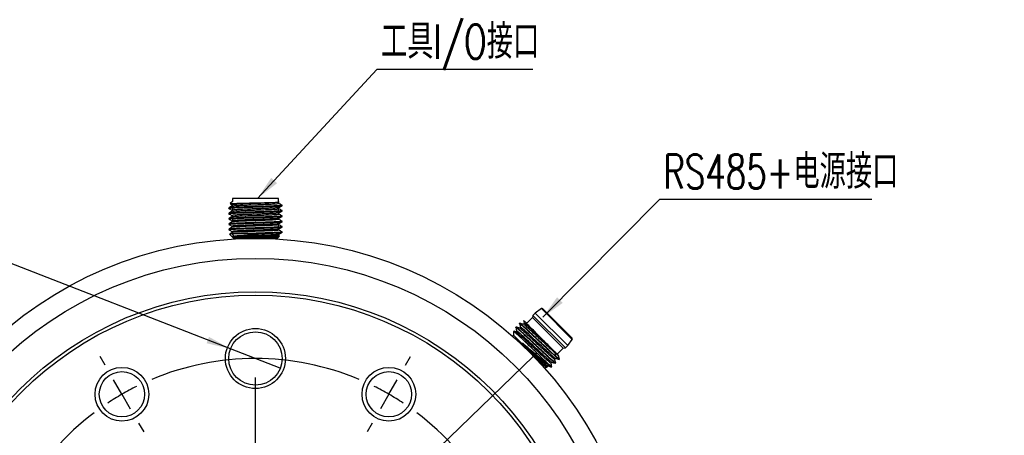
# Model space of a CAD drawing. Header units: millimetres. Extents: x 50 to 324, y 112 to 223.
# Tile 3 of 4: x 104 to 206, y 180 to 223. Entities that reach past the tile are written whole.
import ezdxf

# ---------------------------------------------------------------- set-up
doc = ezdxf.new("R2010")
doc.units = ezdxf.units.MM
doc.layers.add('10', color=7, linetype='Continuous')
doc.styles.add('SLDTEXTSTYLE0', font='TXT', dxfattribs={"width": 0.7})
doc.styles.add('SLDTEXTSTYLE2', font='TXT', dxfattribs={"width": 0.7, "bigfont": 'bigfont'})
doc.dimstyles.new('SLDDIMSTYLE1', dxfattribs={"dimtxt": 3.5, "dimasz": 2.5, "dimexe": 0, "dimexo": 0.0625, "dimgap": 0.875, "dimtad": 0, "dimtih": 1, "dimtoh": 1, "dimlfac": 1.46, "dimrnd": 1e-09, "dimzin": 12, "dimdsep": 46, "dimtxsty": 'SLDTEXTSTYLE0', "dimblk1": 'NONE', "dimsah": 1, "dimcen": 0, "dimadec": 0, "dimazin": 3, "dimtfac": 1, "dimtmove": 0, "dimatfit": 3, "dimldrblk": 'NONE', "dimfxl": 0, "dimfrac": 2, "dimtolj": 1, "dimtzin": 12, "dimarcsym": 0})
doc.dimstyles.new('SLDDIMSTYLE2', dxfattribs={"dimtxt": 3.5, "dimasz": 2.5, "dimexe": 0, "dimexo": 0.0625, "dimgap": 0.875, "dimtad": 0, "dimtih": 1, "dimtoh": 1, "dimlfac": 1.46, "dimrnd": 1e-09, "dimzin": 12, "dimdsep": 46, "dimtxsty": 'SLDTEXTSTYLE0', "dimblk1": 'NONE', "dimsah": 1, "dimcen": 0, "dimadec": 0, "dimazin": 3, "dimtol": 1, "dimtp": 0.02, "dimtfac": 1, "dimtmove": 0, "dimatfit": 3, "dimldrblk": 'NONE', "dimfxl": 0, "dimfrac": 2, "dimtolj": 1, "dimarcsym": 0})
doc.dimstyles.new('SLDDIMSTYLE3', dxfattribs={"dimtxt": 0.18, "dimasz": 2.5, "dimexe": 0, "dimexo": 0.0625, "dimgap": 0, "dimtad": 0, "dimtih": 1, "dimtoh": 1, "dimdec": 0, "dimrnd": 1e-09, "dimzin": 0, "dimdsep": 46, "dimtxsty": 'Standard', "dimsah": 1, "dimcen": 0.09, "dimadec": 0, "dimazin": 0, "dimtfac": 2.5, "dimtdec": 0, "dimtofl": 0, "dimtmove": 0, "dimatfit": 3, "dimfxl": 0, "dimfrac": 2, "dimtolj": 1, "dimtzin": 0, "dimarcsym": 0})

# ---------------------------------------------------------------- blocks, each defined once
blk = doc.blocks.new('_D_2')
at = {"layer": '10'}
for p, q in [((157.18, 188.19), (100.12, 132.9)), ((100.12, 132.9), (79.12, 112.55)), ((79.12, 112.55), (68.82, 112.55))]:
    blk.add_line(p, q, dxfattribs=at)
blk.add_solid([(100.12, 132.9), (98.08, 131.41), (98.57, 130.91)], dxfattribs=at)
at = {"layer": '10', "char_height": 3.5, "attachment_point": 1, "style": 'SLDTEXTSTYLE0'}
for s, insert in [('%%c', (68.82, 117.08)), ('116', (72.93, 117.06))]:
    blk.add_mtext(s, dxfattribs=dict(at, insert=insert))
blk = doc.blocks.new('_None')
blk = doc.blocks.new('SW_SYMBOL_HOLE_DEPTH')
at = {"layer": '10', "color": 0}
for p, q in [((0, 875), (800, 875)), ((400, 875), (400, 75)), ((100, 555), (400, 75)), ((700, 555), (400, 75))]:
    blk.add_line(p, q, dxfattribs=at)
blk = doc.blocks.new('_D_3')
at = {"layer": '10'}
for p, q in [((79.83, 206.9), (49.67, 206.9)), ((126.09, 188.93), (79.83, 206.9)), ((131.2, 186.95), (126.09, 188.93))]:
    blk.add_line(p, q, dxfattribs=at)
blk.add_solid([(126.09, 188.93), (123.89, 190.16), (123.64, 189.51)], dxfattribs=at)
at = {"layer": '10', "xscale": 0.004511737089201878, "yscale": 0.004511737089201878, "zscale": 0.004511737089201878}
blk.add_blockref('SW_SYMBOL_HOLE_DEPTH', (66.67, 207.42), dxfattribs=at)
at = {"layer": '10', "char_height": 3.5, "attachment_point": 1, "style": 'SLDTEXTSTYLE0'}
for s, insert in [('0.02', (59, 215.78)), ('+', (56.85, 215.78)), ('%%c', (49.67, 211.42)), ('8', (53.79, 211.41)), ('0', (59, 211.42)), ('13.50', (70.57, 211.41))]:
    blk.add_mtext(s, dxfattribs=dict(at, insert=insert))
blk = doc.blocks.new('SW_NOTE_0')
at = {"layer": '10', "color": 0}
blk.add_line((15.99, 0), (0, 0), dxfattribs=at)
at = {"layer": '10', "color": 0, "insert": (0.41, 4.59), "char_height": 3.5, "attachment_point": 1, "style": 'SLDTEXTSTYLE2'}
blk.add_mtext('工具I/O接口', dxfattribs=at)
blk = doc.blocks.new('SW_NOTE_0_1')
at = {"layer": '10', "color": 0}
blk.add_line((21.78, 0), (0, 0), dxfattribs=at)
at = {"layer": '10', "color": 0, "insert": (0.4, 4.63), "char_height": 3.5, "attachment_point": 1, "style": 'SLDTEXTSTYLE2'}
blk.add_mtext('RS485+电源接口', dxfattribs=at)
blk = doc.blocks.new('SW_CENTERMARKSYMBOL_0')
at = {"layer": '10', "color": 0}
for p, q in [((-1.71, 2.97), (-2.23, 3.87)), ((29.11, 2.97), (29.63, 3.87)), ((0, 0), (-0.86, 1.48)), ((13.7, -20.3), (13.7, 1.71)), ((27.4, 0), (28.25, 1.48)), ((0, 0), (0.86, -1.48)), ((27.4, 0), (26.54, -1.48)), ((1.71, -2.97), (2.23, -3.87)), ((25.68, -2.97), (25.16, -3.87)), ((13.7, -23.73), (13.7, -22.01)), ((-17.12, -23.73), (-18.17, -23.73)), ((-13.7, -23.73), (-15.41, -23.73)), ((-13.7, -23.73), (-11.99, -23.73)), ((10.27, -23.73), (-11.74, -23.73)), ((-10.27, -23.73), (-9.23, -23.73)), ((13.7, -23.73), (11.99, -23.73)), ((13.7, -23.73), (13.7, -25.44)), ((13.7, -23.73), (15.41, -23.73)), ((17.12, -23.73), (39.14, -23.73)), ((37.67, -23.73), (36.63, -23.73)), ((41.1, -23.73), (39.38, -23.73)), ((41.1, -23.73), (42.81, -23.73)), ((44.52, -23.73), (45.57, -23.73)), ((13.7, -27.15), (13.7, -49.17)), ((1.71, -44.49), (2.23, -43.58)), ((25.68, -44.49), (25.16, -43.58)), ((0, -47.45), (0.86, -45.97)), ((27.4, -47.45), (26.54, -45.97)), ((0, -47.45), (-0.86, -48.94)), ((27.4, -47.45), (28.25, -48.94)), ((-1.71, -50.42), (-2.23, -51.32)), ((29.11, -50.42), (29.63, -51.32))]:
    blk.add_line(p, q, dxfattribs=at)
for start, end in [(67.162, 112.838), (120, 123.581), (116.419, 120), (60, 63.581), (56.419, 60), (127.162, 172.838), (7.162, 52.838), (176.419, 180), (0, 3.581), (180, 183.581), (356.419, 0), (187.162, 232.838), (307.162, 352.838), (236.419, 240), (240, 243.581), (296.419, 300), (300, 303.581), (247.162, 292.838)]:
    blk.add_arc((13.7, -23.73), 27.4, start, end, dxfattribs=at)

msp = doc.modelspace()

# ---------------------------------------------------------------- linework, layer by layer
at = {"color": 7, "linetype": 'Continuous', "lineweight": 25}
for p, q in [((126.28463047, 204.3802554), (126.28463047, 204.07203622)), ((126.55890604, 204.3802554), (126.28463047, 204.3802554)), ((131.01065787, 204.3802554), (126.55890604, 204.3802554)), ((131.01065787, 204.07203622), (131.01065787, 204.3802554)), ((125.90791814, 203.39585225), (125.90791814, 203.36188297)), ((126.28463047, 204.07203622), (126.05576221, 203.84316796)), ((126.25073504, 203.16499428), (126.25073504, 203.04831183)), ((126.25140073, 203.71316064), (126.25140073, 203.59670262)), ((126.28463047, 203.6129445), (126.28463047, 203.14440578)), ((131.06636575, 204.01632834), (131.01065787, 204.07203622)), ((131.01065787, 202.87033111), (131.01065787, 203.33948292)), ((131.04363219, 203.8667842), (131.04363219, 203.98697802)), ((131.04477846, 203.31897855), (131.04477846, 203.43538187)), ((131.3873702, 203.63581208), (131.3873702, 203.66988841)), ((125.90791814, 202.8479393), (125.90791814, 202.81398192)), ((125.90791814, 202.3000598), (125.90791814, 202.26594037)), ((126.25150684, 202.61721449), (126.25150684, 202.50079313)), ((126.28463047, 202.51699592), (126.28463047, 201.96967426)), ((131.04351556, 202.22305374), (131.04351556, 202.33967408)), ((131.04370016, 202.77083717), (131.04370016, 202.88675183)), ((131.3873702, 203.08792679), (131.3873702, 203.12181776)), ((131.3873702, 202.54022048), (131.3873702, 202.57402055)), ((125.90791814, 201.75195777), (125.90791814, 201.7183082)), ((125.90791814, 201.20395496), (125.90791814, 201.17040238)), ((126.25177662, 201.52122798), (126.25177662, 201.40540341)), ((126.25208115, 202.06898835), (126.25208115, 201.95340711)), ((131.01065787, 201.22743056), (131.01065787, 201.69491547)), ((131.04327481, 201.12699971), (131.04327481, 201.24332949)), ((131.04486599, 201.67509798), (131.04486599, 201.7915155)), ((131.3873702, 201.99230259), (131.3873702, 202.02597044)), ((131.3873702, 201.44402313), (131.3873702, 201.47813747)), ((125.99575811, 200.69652502), (126.42161677, 200.27066636)), ((126.25039366, 200.97307727), (126.25039366, 200.85608176)), ((126.47655148, 200.50082688), (126.27416181, 200.7297884)), ((126.28463047, 200.40765266), (126.55890604, 200.40765266)), ((126.29908113, 200.44160222), (126.47655148, 200.50082688)), ((126.52863609, 200.4418974), (126.29908137, 200.44160198)), ((126.42161677, 200.27066636), (126.42161677, 200.20825018)), ((126.42161677, 200.27066636), (126.67999231, 200.27066636)), ((126.67999231, 200.27066636), (126.5286363, 200.44189716)), ((126.55890604, 200.40765266), (131.01065787, 200.40765266)), ((126.67999231, 200.27066636), (130.87367157, 200.27066636)), ((130.87367157, 200.27066636), (131.11471896, 200.51171375)), ((130.87367157, 200.20825018), (130.87367157, 200.27066636)), ((131.04342636, 200.57926175), (131.04342636, 200.69577968)), ((131.1181792, 200.54036024), (131.04342636, 200.58359741)), ((131.3873702, 200.89633175), (131.3873702, 200.93018779)), ((157.99910923, 193.06375664), (157.36780316, 192.60660397)), ((161.16676185, 189.89610402), (157.99910923, 193.06375664)), ((158.13201504, 193.05319137), (161.15619639, 190.02901002)), ((157.10142732, 192.14650024), (156.48391968, 191.52899261)), ((157.1256433, 192.36444411), (157.10142731, 192.14650024)), ((160.24950545, 188.99842211), (157.10142732, 192.14650024)), ((157.36780316, 192.60660397), (157.1256433, 192.36444411)), ((160.46744932, 189.02263809), (157.1256433, 192.36444411)), ((160.70960918, 189.26479795), (157.36780316, 192.60660397)), ((155.39456433, 191.16611683), (155.37053992, 191.14209241)), ((155.78200164, 191.55355414), (155.75799826, 191.52955075)), ((155.86097299, 191.14819834), (155.77842235, 191.0656477)), ((156.2493322, 191.53471141), (156.16713114, 191.45251035)), ((155.15204047, 190.34240931), (155.04319401, 190.23356285)), ((155.15204047, 190.72777932), (155.15204047, 190.34240931)), ((158.16137689, 187.33307289), (155.15204047, 190.34240931)), ((155.47439052, 190.75975724), (155.39251992, 190.67788664)), ((158.55314078, 189.45977151), (158.54890146, 189.46401083)), ((159.63199782, 188.38091447), (160.24950545, 188.99842211)), ((160.24950545, 188.99842211), (160.46744932, 189.02263809)), ((160.46744932, 189.02263809), (160.70960918, 189.26479795)), ((160.70960918, 189.26479795), (161.16676185, 189.89610402)), ((159.41805453, 188.51086327), (159.46004816, 188.55286412)), ((158.25743677, 187.34213758), (158.1394114, 187.45148114)), ((158.44541452, 187.04903526), (158.16137689, 187.33307289)), ((158.33656805, 186.9401888), (158.44541452, 187.04903526)), ((158.44541452, 187.04903526), (158.58613835, 187.04903526)), ((158.58451223, 187.0923867), (158.66691052, 187.174785)), ((158.64007046, 187.37825378), (158.8738481, 187.2018055)), ((158.87384843, 187.20180551), (158.69243626, 187.38319717)), ((158.97184532, 187.47965241), (159.05412275, 187.56192985)), ((159.05130258, 187.07373966), (159.07543388, 187.09787096)), ((159.35955454, 187.86722783), (159.44196796, 187.94964125)), ((159.43887882, 187.46131591), (159.46284387, 187.48528096)), ((159.82623932, 187.84867641), (159.85014276, 187.87257985))]:
    msp.add_line(p, q, dxfattribs=at)
at = {"color": 7, "linetype": 'Continuous', "lineweight": 25, "flags": 128}
msp.add_lwpolyline([(159.47904262, 188.17006349), (159.44873105, 188.34043684), (159.41841974, 188.51080992)], dxfattribs=at)
at = {"color": 7, "linetype": 'Continuous', "lineweight": 25}
for centre, radius in [((128.64764417, 160.54463896), 39.7260274), ((128.64764417, 160.54463896), 37.67123288), ((128.64764417, 160.54463896), 34.24657534), ((128.64764417, 160.54463896), 33.90410959), ((128.64764417, 187.94189923), 3.08219178), ((128.64764417, 187.94189923), 2.73972603), ((114.94901403, 184.27136235), 2.75684932), ((142.3462743, 184.27136235), 2.75684932), ((114.94901403, 184.27136235), 2.32876712), ((142.3462743, 184.27136235), 2.32876712)]:
    msp.add_circle(centre, radius, dxfattribs=at)
for centre, start, end in [((158.05936709, 192.98054341), 45, 125.9097230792), ((161.08354862, 189.95636188), 324.0902769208, 45)]:
    msp.add_arc(centre, 0.10273973, start, end, dxfattribs=at)
for points, knots in [([(125.89914853, 203.36447493), (125.95904702, 203.32983753), (126.07624638, 203.26206486), (126.19343796, 203.1942729), (126.25073504, 203.16112819)], [0, 0, 0, 0, 0.5110820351, 1, 1, 1, 1]), ([(126.25816531, 203.60061709), (126.20012449, 203.5670286), (126.08403236, 203.49984556), (125.96793175, 203.43268071), (125.90987621, 203.39909526)], [0, 0, 0, 0, 0.4999548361, 1, 1, 1, 1]), ([(125.9210855, 203.36188297), (125.91847744, 203.36460877), (125.91041517, 203.37303503), (126.00464371, 203.38716175), (126.15216007, 203.39856267), (126.22591826, 203.40426313)], [0, 0, 0, 0, 0.1929537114, 0.5964768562, 1, 1, 1, 1]), ([(126.22592262, 203.43820438), (126.15216382, 203.43250773), (126.00464621, 203.42111443), (125.91041593, 203.40699705), (125.91847763, 203.39857632), (125.92108555, 203.39585225)], [0, 0, 0, 0, 0.4035205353, 0.8070410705, 1, 1, 1, 1]), ([(126.0484151, 203.8264113), (126.05856933, 203.82053751), (126.12623526, 203.78139565), (126.19389462, 203.74224554), (126.25140073, 203.70897047)], [0, 0, 0, 0, 0.1500641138, 1, 1, 1, 1]), ([(126.06745939, 203.83147078), (126.08085323, 203.83650738), (126.10478743, 203.84550756), (126.39737865, 203.8602956), (126.87800462, 203.87733077), (127.62615329, 203.89572029), (128.47903189, 203.91461697), (129.23308725, 203.9311995), (129.91396413, 203.94756641), (130.49915049, 203.96368863), (130.92664369, 203.98246109), (131.11275471, 203.99646324), (131.06342843, 204.00397926), (131.05526116, 204.00522374)], [0, 0, 0, 0, 0.0892188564, 0.1594300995, 0.2693096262, 0.3792141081, 0.4874748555, 0.5958870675, 0.6626963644, 0.7681945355, 0.8735655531, 0.9790654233, 1, 1, 1, 1]), ([(126.22591826, 203.40426347), (126.31878154, 203.40997136), (126.5045081, 203.42138713), (126.89039431, 203.43851134), (127.3371289, 203.4556354), (127.83601612, 203.4727595), (128.36561455, 203.4898836), (128.9061778, 203.50700769), (129.43677863, 203.52413178), (129.93703535, 203.54125588), (130.38784101, 203.55837997), (130.77139185, 203.57550406), (131.07474877, 203.59262816), (131.27953125, 203.60975225), (131.38328622, 203.62414689), (131.37652219, 203.6328335), (131.37420285, 203.63581208)], [0, 0, 0, 0, 0.0739545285, 0.147909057, 0.2218635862, 0.2958181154, 0.3697726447, 0.4437271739, 0.5176817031, 0.5916362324, 0.6655907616, 0.7395452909, 0.8134998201, 0.8874543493, 0.9614088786, 1, 1, 1, 1]), ([(131.3566843, 203.66988841), (131.36615218, 203.66763358), (131.42059249, 203.65466829), (131.15605842, 203.63099255), (130.57646807, 203.59886119), (129.70783359, 203.56672983), (128.70375262, 203.53459847), (127.69617082, 203.5024671), (126.79339202, 203.47033574), (126.41507909, 203.44891483), (126.22592262, 203.43820438)], [0, 0, 0, 0, 0.0291970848, 0.1678832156, 0.3065693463, 0.445255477, 0.5839416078, 0.7226277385, 0.8613138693, 1, 1, 1, 1]), ([(131.01548631, 203.43335326), (131.0100193, 203.4282317), (130.99535595, 203.4144949), (130.74387199, 203.39218153), (130.30024664, 203.36631057), (129.70638008, 203.34053309), (129.02136162, 203.31464996), (128.30384741, 203.28887409), (127.61561065, 203.26300024), (127.01817501, 203.23720531), (126.56434468, 203.21135847), (126.29205991, 203.18701909), (126.27388203, 203.17128786), (126.26565054, 203.16416428)], [0, 0, 0, 0, 0.0570592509, 0.1530415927, 0.2489390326, 0.3449449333, 0.4408261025, 0.5368337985, 0.6327269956, 0.7287142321, 0.8246424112, 0.9205927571, 1, 1, 1, 1]), ([(131.04304013, 203.98606849), (131.02381132, 203.97750849), (130.98524008, 203.96033789), (130.66343432, 203.93455322), (130.18576658, 203.90874626), (129.56616607, 203.88288196), (128.86999268, 203.85710045), (128.15289278, 203.83121853), (127.48046868, 203.80544436), (126.90561922, 203.779566), (126.4946489, 203.75377801), (126.26717823, 203.73131751), (126.27377531, 203.71749662), (126.27626535, 203.71227997)], [0, 0, 0, 0, 0.0937824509, 0.1881190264, 0.282483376, 0.3767809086, 0.4711728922, 0.5654478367, 0.6598474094, 0.754127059, 0.8485118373, 0.9428212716, 1, 1, 1, 1]), ([(126.27194064, 203.59914977), (126.29539118, 203.60692331), (126.34672019, 203.62393818), (126.70972363, 203.65011874), (127.25940417, 203.67784622), (127.9564713, 203.70548492), (128.71987869, 203.73320331), (129.47557875, 203.76085309), (130.15250402, 203.78855918), (130.66864924, 203.81622203), (130.9955826, 203.84258779), (131.0184426, 203.85971306), (131.02898857, 203.86761344)], [0, 0, 0, 0, 0.0867822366, 0.1899506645, 0.2930078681, 0.3961671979, 0.4992367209, 0.6023841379, 0.7054686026, 0.8086020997, 0.9117026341, 1, 1, 1, 1]), ([(126.28446004, 203.05151169), (126.29360515, 203.05728673), (126.3173533, 203.07228343), (126.61853427, 203.09652697), (127.13383429, 203.12419756), (127.80604447, 203.15188222), (128.56197389, 203.17956704), (129.32735719, 203.20723717), (130.02098914, 203.23493646), (130.58805619, 203.26259227), (130.93020345, 203.29030636), (131.07997444, 203.30932488), (131.03985951, 203.31915181), (131.03744524, 203.31974324)], [0, 0, 0, 0, 0.0646135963, 0.1677894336, 0.2709982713, 0.3741907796, 0.4773832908, 0.5805921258, 0.683767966, 0.7869918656, 0.8901519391, 0.9933889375, 1, 1, 1, 1]), ([(131.03770375, 203.43128894), (131.09757004, 203.46592482), (131.21731287, 203.53520252), (131.33705482, 203.60446242), (131.39693092, 203.63909534)], [0, 0, 0, 0, 0.4999571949, 1, 1, 1, 1]), ([(131.38538449, 203.67267984), (131.32734038, 203.70626348), (131.21342113, 203.77217585), (131.09950554, 203.83810736), (131.04363219, 203.87044547)], [0, 0, 0, 0, 0.5095197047, 1, 1, 1, 1]), ([(131.38572932, 203.12539956), (131.32764697, 203.15898438), (131.21398995, 203.22470401), (131.1003465, 203.29044221), (131.04477846, 203.3225861)], [0, 0, 0, 0, 0.5110317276, 1, 1, 1, 1]), ([(125.89986282, 202.81630844), (125.95973527, 202.78168685), (126.0769596, 202.7139012), (126.19416448, 202.6460991), (126.25150684, 202.612927)], [0, 0, 0, 0, 0.5107510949, 1, 1, 1, 1]), ([(126.25834422, 202.50474994), (126.20033044, 202.47117529), (126.08429459, 202.40402119), (125.96824238, 202.33688148), (125.91021213, 202.30330922)], [0, 0, 0, 0, 0.4999642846, 1, 1, 1, 1]), ([(125.91024966, 202.26305388), (125.96835622, 202.22942925), (126.08230839, 202.16348834), (126.19624376, 202.0975341), (126.25208115, 202.06521129)], [0, 0, 0, 0, 0.50992056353, 1, 1, 1, 1]), ([(126.2587624, 203.05295592), (126.20071369, 203.0193704), (126.08460453, 202.95219257), (125.96847879, 202.88503512), (125.91041005, 202.851453)], [0, 0, 0, 0, 0.4999494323, 1, 1, 1, 1]), ([(125.92108545, 202.81398192), (125.91847738, 202.81671286), (125.91041506, 202.82515504), (126.00464304, 202.83930845), (126.15215874, 202.85073092), (126.22591659, 202.85644215)], [0, 0, 0, 0, 0.192953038, 0.59647651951, 1, 1, 1, 1]), ([(125.92108549, 202.26594037), (125.91847746, 202.2686683), (125.91041532, 202.27710108), (126.00464404, 202.29123873), (126.15216038, 202.30264845), (126.22591856, 202.30835331)], [0, 0, 0, 0, 0.192954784, 0.596477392, 1, 1, 1, 1]), ([(126.22591961, 202.34245418), (126.15216137, 202.33675184), (126.00464487, 202.32534714), (125.91041563, 202.31121568), (125.91847753, 202.30278656), (125.92108551, 202.3000598)], [0, 0, 0, 0, 0.4035214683, 0.8070429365, 1, 1, 1, 1]), ([(126.22592002, 202.89045072), (126.15216178, 202.88473264), (126.00464531, 202.87329648), (125.91041586, 202.85912601), (125.91847754, 202.85067362), (125.92108546, 202.8479393)], [0, 0, 0, 0, 0.4035207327, 0.8070414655, 1, 1, 1, 1]), ([(131.01506212, 202.88418377), (131.01610386, 202.88132116), (131.02027482, 202.86985978), (130.81147607, 202.84973908), (130.41084991, 202.8239652), (129.84135336, 202.79808209), (129.17164469, 202.77230317), (128.45539064, 202.74643504), (127.7566972, 202.72063232), (127.13460818, 202.69479513), (126.64212144, 202.66895774), (126.34319825, 202.64315653), (126.21949008, 202.62563277), (126.25364037, 202.61675568), (126.25470626, 202.61647861)], [0, 0, 0, 0, 0.0321015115, 0.128528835, 0.2250746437, 0.3214927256, 0.4180343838, 0.5144715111, 0.6109875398, 0.7074633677, 0.8039397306, 0.9004553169, 0.9968930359, 1, 1, 1, 1]), ([(126.2259166, 202.85644215), (126.31877991, 202.86214949), (126.50450654, 202.87356416), (126.89038837, 202.89068617), (127.33713687, 202.90780818), (127.83596984, 202.92493019), (128.36576905, 202.9420522), (128.90558191, 202.95917421), (129.43898293, 202.97629623), (129.76552076, 202.9877109), (129.92878968, 202.99341824)], [0, 0, 0, 0, 0.12499999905, 0.2499999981, 0.37499999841, 0.49999999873, 0.62499999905, 0.74999999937, 0.87499999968, 1, 1, 1, 1]), ([(126.22591926, 202.30835335), (126.31878259, 202.31406959), (126.50450926, 202.32550207), (126.89039057, 202.3426508), (127.3371384, 202.35979954), (127.83597067, 202.37694828), (128.36576907, 202.39409703), (128.90558108, 202.41124577), (129.4389813, 202.42839452), (129.76551874, 202.43982701), (129.92878746, 202.44554326)], [0, 0, 0, 0, 0.1249998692, 0.2499997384, 0.374999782, 0.4999998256, 0.6249998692, 0.7499999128, 0.8749999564, 1, 1, 1, 1]), ([(131.01191463, 202.22378073), (131.01743067, 202.21887865), (131.03363762, 202.20447562), (130.78981685, 202.18057969), (130.31107059, 202.15204188), (129.64979254, 202.1235904), (128.88197563, 202.09501284), (128.09062147, 202.06659085), (127.35581403, 202.0379968), (126.76579383, 202.00957487), (126.36337981, 201.98203383), (126.29983295, 201.96408469), (126.26986057, 201.95561884)], [0, 0, 0, 0, 0.0548510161, 0.161160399, 0.2674248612, 0.3737868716, 0.4799992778, 0.5863919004, 0.6925810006, 0.7989747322, 0.9051848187, 1, 1, 1, 1]), ([(131.00320102, 202.3364769), (131.00383139, 202.33236596), (131.00601183, 202.31814634), (130.7138264, 202.29376991), (130.15844831, 202.26344115), (129.41051329, 202.23306863), (128.57236892, 202.20271845), (127.74289299, 202.17236819), (127.02143696, 202.14199465), (126.50528165, 202.11166776), (126.2514691, 202.08705912), (126.2788284, 202.07261066), (126.28704787, 202.06826995)], [0, 0, 0, 0, 0.04601095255, 0.15915069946, 0.27236390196, 0.3855276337, 0.49871654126, 0.61190405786, 0.72506522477, 0.83827931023, 0.95141473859, 1, 1, 1, 1]), ([(126.28555463, 202.50333038), (126.28546099, 202.50729185), (126.28514935, 202.52047489), (126.54150379, 202.54291172), (127.01059814, 202.57056108), (127.66137557, 202.59827967), (128.40435062, 202.62591802), (129.17389011, 202.6536467), (129.88961326, 202.68127617), (130.485157, 202.70901254), (130.87993951, 202.73663501), (131.06080624, 202.75753858), (131.02774461, 202.76915566), (131.02090324, 202.77155956)], [0, 0, 0, 0, 0.0443227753, 0.1474978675, 0.2507359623, 0.3538960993, 0.4571461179, 0.5602939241, 0.6635530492, 0.7666918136, 0.8699569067, 0.9730904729, 1, 1, 1, 1]), ([(129.92878746, 202.44554326), (130.08253943, 202.45125857), (130.39004336, 202.4626892), (130.77079454, 202.47983514), (131.07490295, 202.49698109), (131.27948505, 202.51412703), (131.38329025, 202.52854016), (131.37652333, 202.53723797), (131.37420294, 202.54022048)], [0, 0, 0, 0, 0.1810989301, 0.3621978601, 0.5432967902, 0.7243957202, 0.9054946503, 1, 1, 1, 1]), ([(129.92878968, 202.99341824), (130.08254194, 202.99912339), (130.39004648, 203.01053369), (130.770798, 203.02764915), (131.07490626, 203.04476461), (131.2794874, 203.06188006), (131.38329114, 203.07626746), (131.37652344, 203.0849497), (131.37420283, 203.08792679)], [0, 0, 0, 0, 0.1810995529, 0.3621991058, 0.5432986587, 0.7243982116, 0.9054977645, 1, 1, 1, 1]), ([(131.3742028, 203.12181776), (131.3765236, 203.118841), (131.38329201, 203.11015951), (131.27949026, 203.0957733), (131.07491118, 203.07865913), (130.77080471, 203.06154495), (130.39005487, 203.04443078), (130.08255121, 203.03302133), (129.92879937, 203.02731661)], [0, 0, 0, 0, 0.094499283, 0.2755994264, 0.4566995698, 0.6377997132, 0.8188998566, 1, 1, 1, 1]), ([(131.37420288, 202.57402055), (131.37652354, 202.57103959), (131.38329146, 202.56234601), (131.27948893, 202.5479398), (131.07490947, 202.53080192), (130.77080321, 202.51366403), (130.39005393, 202.49652615), (130.0825509, 202.48510089), (129.92879938, 202.47938827)], [0, 0, 0, 0, 0.0945011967, 0.2756009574, 0.456700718, 0.6378004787, 0.8189002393, 1, 1, 1, 1]), ([(131.03549435, 202.33503067), (131.09353144, 202.36863003), (131.2096111, 202.43583193), (131.32571966, 202.5030243), (131.38377668, 202.53662207)], [0, 0, 0, 0, 0.4999763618, 1, 1, 1, 1]), ([(131.03563522, 202.88208684), (131.09550987, 202.91672275), (131.21527046, 202.98600112), (131.33505263, 203.05525989), (131.39494936, 203.08989254)], [0, 0, 0, 0, 0.4999528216, 1, 1, 1, 1]), ([(131.38889724, 202.02598503), (131.33065041, 202.05968409), (131.21552691, 202.1262895), (131.10039592, 202.19290049), (131.04351556, 202.22580959)], [0, 0, 0, 0, 0.5059508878, 1, 1, 1, 1]), ([(131.38425084, 202.57744094), (131.32621316, 202.61101871), (131.21268788, 202.6766989), (131.09917951, 202.74239651), (131.04370016, 202.77450745)], [0, 0, 0, 0, 0.511231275, 1, 1, 1, 1]), ([(126.25865248, 201.40938143), (126.20031269, 201.37562737), (126.08362263, 201.30811319), (125.9669304, 201.2406172), (125.90857904, 201.20686617)], [0, 0, 0, 0, 0.4999550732, 1, 1, 1, 1]), ([(126.26022484, 201.95811807), (126.20190504, 201.92437873), (126.08525579, 201.85689446), (125.96858232, 201.78942697), (125.91024074, 201.75569043)], [0, 0, 0, 0, 0.49995853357, 1, 1, 1, 1]), ([(125.91050068, 201.1663303), (125.96866857, 201.13269686), (126.08197969, 201.06717887), (126.19526364, 201.00164269), (126.25039366, 200.96974929)], [0, 0, 0, 0, 0.513346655, 1, 1, 1, 1]), ([(125.91144971, 201.71471337), (125.9695712, 201.68108384), (126.08302443, 201.61543896), (126.19645563, 201.54977639), (126.25177662, 201.5177524)], [0, 0, 0, 0, 0.5122947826, 1, 1, 1, 1]), ([(125.92108538, 201.7183082), (125.9184772, 201.72104184), (125.91041436, 201.72949255), (126.00464063, 201.74366031), (126.152155, 201.75509443), (126.22591219, 201.76081149)], [0, 0, 0, 0, 0.1929483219, 0.5964741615, 1, 1, 1, 1]), ([(125.92108546, 201.17040238), (125.91847727, 201.17312896), (125.9104144, 201.18155781), (126.00464129, 201.19568894), (126.15215654, 201.20709348), (126.22591417, 201.21279575)], [0, 0, 0, 0, 0.1929484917, 0.5964742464, 1, 1, 1, 1]), ([(126.22592433, 201.24632519), (126.15276939, 201.24062612), (126.00645951, 201.22922798), (125.91572532, 201.21662943), (125.91976797, 201.20972994), (125.92047134, 201.20852952)], [0, 0, 0, 0, 0.4523588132, 0.9047176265, 1, 1, 1, 1]), ([(126.22592196, 201.7944445), (126.15291523, 201.78872976), (126.00690178, 201.77730027), (125.9166277, 201.76495324), (125.91990308, 201.75832096), (125.92035621, 201.75740343)], [0, 0, 0, 0, 0.4628439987, 0.9256879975, 1, 1, 1, 1]), ([(126.22591219, 201.76081149), (126.31877496, 201.76652162), (126.5045005, 201.77794188), (126.89038096, 201.79507227), (127.33712833, 201.81220265), (127.83596049, 201.82933304), (128.36575924, 201.84646343), (128.90557202, 201.86359381), (129.43897331, 201.8807242), (129.76551164, 201.89214446), (129.92878081, 201.89785459)], [0, 0, 0, 0, 0.12499999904, 0.24999999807, 0.37499999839, 0.49999999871, 0.62499999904, 0.74999999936, 0.87499999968, 1, 1, 1, 1]), ([(126.22591418, 201.21279575), (126.31877736, 201.2184935), (126.50450373, 201.22988899), (126.89038565, 201.24698223), (127.33713453, 201.26407546), (127.83596813, 201.2811687), (128.36576815, 201.29826193), (128.90558187, 201.31535517), (129.43898373, 201.3324484), (129.76552201, 201.34384389), (129.92879115, 201.34954164)], [0, 0, 0, 0, 0.12499999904, 0.24999999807, 0.37499999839, 0.49999999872, 0.62499999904, 0.74999999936, 0.87499999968, 1, 1, 1, 1]), ([(131.0178855, 201.67581328), (131.02578632, 201.67303107), (131.06070498, 201.66073477), (130.85929819, 201.63897565), (130.4404018, 201.6104568), (129.80547059, 201.5819378), (129.05798228, 201.55347153), (128.2630277, 201.52490458), (127.5112027, 201.49647663), (126.87335022, 201.46788325), (126.44876957, 201.43946904), (126.24493823, 201.41912416), (126.2677606, 201.40836213), (126.27046936, 201.4070848)], [0, 0, 0, 0, 0.031034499, 0.1371608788, 0.2432272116, 0.3492932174, 0.4554198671, 0.5614264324, 0.6675940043, 0.7735678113, 0.8797461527, 0.9857272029, 1, 1, 1, 1]), ([(131.00586051, 201.78968737), (131.00863925, 201.78570166), (131.01848868, 201.771574), (130.73352581, 201.74742645), (130.19450232, 201.71697782), (129.45061268, 201.68670989), (128.61564963, 201.65627137), (127.78518522, 201.62599144), (127.05132923, 201.59556701), (126.52978292, 201.56527126), (126.25510876, 201.54019887), (126.27961012, 201.52529938), (126.28749087, 201.52050702)], [0, 0, 0, 0, 0.04435920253, 0.15723459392, 0.26990082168, 0.38276932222, 0.49544703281, 0.60830342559, 0.72099836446, 0.83383791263, 0.94655476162, 1, 1, 1, 1]), ([(131.00788484, 201.24147747), (131.01167058, 201.23809517), (131.02676453, 201.22460976), (130.75317389, 201.2009349), (130.22896491, 201.17065622), (129.49113421, 201.14021742), (128.65953651, 201.10994936), (127.82523664, 201.07950152), (127.08621722, 201.04924012), (126.54852034, 201.01878832), (126.26316008, 200.99324239), (126.28114195, 200.97771067), (126.28738091, 200.97232182)], [0, 0, 0, 0, 0.0377324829, 0.1504414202, 0.263311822, 0.3760035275, 0.48888604, 0.6015662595, 0.7144556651, 0.8271308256, 0.9400216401, 1, 1, 1, 1]), ([(131.03553656, 201.12775859), (131.0381204, 201.12712617), (131.07945639, 201.11700887), (130.92412138, 201.09732068), (130.55344733, 201.0688716), (129.95983417, 201.04033562), (129.22967432, 201.01183363), (128.4380946, 200.9833517), (127.67063525, 200.95479793), (126.99991089, 200.92636075), (126.52335627, 200.89777179), (126.27550888, 200.87556772), (126.28321536, 200.86277393), (126.28518516, 200.8595038)], [0, 0, 0, 0, 0.0070796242, 0.1132591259, 0.2195880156, 0.3258212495, 0.4320940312, 0.5383901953, 0.6446002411, 0.7509449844, 0.8571117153, 0.9634773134, 1, 1, 1, 1]), ([(129.92878081, 201.89785459), (130.08253345, 201.90355607), (130.39003872, 201.91495903), (130.77079171, 201.93206346), (131.07490159, 201.9491679), (131.27948467, 201.96627234), (131.3832903, 201.98065057), (131.37652329, 201.98932732), (131.37420287, 201.99230259)], [0, 0, 0, 0, 0.1810989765, 0.362197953, 0.5432969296, 0.7243959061, 0.9054948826, 1, 1, 1, 1]), ([(129.92879115, 201.34954164), (130.0825433, 201.35524516), (130.39004761, 201.3666522), (130.77079879, 201.38376276), (131.07490675, 201.40087332), (131.27948764, 201.41798388), (131.38329119, 201.43236715), (131.37652345, 201.4410469), (131.37420284, 201.44402313)], [0, 0, 0, 0, 0.1810995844, 0.3621991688, 0.5432987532, 0.7243983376, 0.905497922, 1, 1, 1, 1]), ([(131.37444209, 202.02775158), (131.3776047, 202.02418523), (131.38581917, 202.01492208), (131.28005047, 201.99996214), (131.07475943, 201.98287177), (130.7708423, 201.96578139), (130.39004128, 201.94869101), (130.08254356, 201.93729743), (129.92879469, 201.93160064)], [0, 0, 0, 0, 0.111273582, 0.2890188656, 0.4667641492, 0.6445094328, 0.8222547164, 1, 1, 1, 1]), ([(131.37420287, 201.47813747), (131.37652352, 201.47515836), (131.3832914, 201.46647016), (131.27948862, 201.45207288), (131.07490883, 201.43494562), (130.77080217, 201.41781837), (130.39005245, 201.40069111), (130.08254912, 201.38927294), (129.92879745, 201.38356386)], [0, 0, 0, 0, 0.0945014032, 0.2756011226, 0.4567008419, 0.6378005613, 0.8189002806, 1, 1, 1, 1]), ([(131.03766733, 201.24008369), (131.09578193, 201.27372375), (131.21202106, 201.34100963), (131.32825893, 201.40827829), (131.38638283, 201.44191548)], [0, 0, 0, 0, 0.4999573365, 1, 1, 1, 1]), ([(131.03924041, 201.78826162), (131.09740251, 201.82190442), (131.21373806, 201.88919658), (131.33006751, 201.95646907), (131.3882379, 201.9901086)], [0, 0, 0, 0, 0.4999512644, 1, 1, 1, 1]), ([(131.38494287, 200.9334718), (131.32659102, 200.96722035), (131.21269451, 201.03309387), (131.09881243, 201.09898799), (131.04327481, 201.131123)], [0, 0, 0, 0, 0.5123234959, 1, 1, 1, 1]), ([(131.38555108, 201.48068), (131.32723776, 201.5144217), (131.21367336, 201.58013322), (131.10011442, 201.64586171), (131.04486599, 201.67783978)], [0, 0, 0, 0, 0.5134823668, 1, 1, 1, 1]), ([(126.27422865, 200.72971432), (126.20603187, 200.72611325), (126.0699132, 200.71892563), (125.98939524, 200.71107238), (125.99707608, 200.70681242), (125.99823178, 200.70617145)], [0, 0, 0, 0, 0.460326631, 0.9187977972, 1, 1, 1, 1]), ([(126.26024775, 200.86178517), (126.20195832, 200.8280454), (126.11405079, 200.77716174), (126.02613088, 200.72628914), (125.9965086, 200.70914897)], [0, 0, 0, 0, 0.66307655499, 1, 1, 1, 1]), ([(128.36747038, 200.78417397), (128.14732798, 200.77964671), (127.70813755, 200.7706147), (127.11825945, 200.75701373), (126.61375307, 200.74342249), (126.38716866, 200.73432562), (126.2741616, 200.72978864)], [0, 0, 0, 0, 0.25187822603, 0.5025042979, 0.75187822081, 1, 1, 1, 1]), ([(131.01012963, 200.69357469), (131.01401958, 200.6906903), (131.03154848, 200.67769264), (130.777598, 200.65455918), (130.25942757, 200.62420888), (129.5332724, 200.59385871), (128.70319978, 200.56348619), (127.86394141, 200.53315741), (127.12721478, 200.50276475), (126.54778982, 200.47245872), (126.38278556, 200.4521968), (126.30034478, 200.44207338)], [0, 0, 0, 0, 0.0344215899, 0.1551106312, 0.2758277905, 0.3965464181, 0.5172382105, 0.6379827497, 0.7586489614, 0.8794142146, 1, 1, 1, 1]), ([(126.47655501, 200.50082321), (126.615827, 200.52459157), (126.89828091, 200.57279557), (127.62934781, 200.64351461), (128.50846877, 200.71451087), (129.12129206, 200.76089303), (129.43172538, 200.78438849)], [0, 0, 0, 0, 0.239895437, 0.4865256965, 0.7398931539, 1, 1, 1, 1]), ([(128.61528504, 200.44085475), (128.40156287, 200.44094149), (127.97409532, 200.44111497), (127.38405927, 200.44137517), (126.87296567, 200.44163538), (126.64341785, 200.44180884), (126.52863771, 200.44189557)], [0, 0, 0, 0, 0.2499592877, 0.499945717, 0.7499592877, 1, 1, 1, 1]), ([(131.35834761, 200.93539032), (131.37029126, 200.93210795), (131.41081993, 200.92096981), (131.26966188, 200.90197591), (130.94889616, 200.87840861), (130.44943244, 200.85484131), (129.82300414, 200.83127401), (129.10912172, 200.80770683), (128.61468042, 200.79199541), (128.36746156, 200.78413976)], [0, 0, 0, 0, 0.0651045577, 0.2209208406, 0.3767371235, 0.5325534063, 0.6883696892, 0.8441859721, 1, 1, 1, 1]), ([(129.78147552, 200.4693056), (129.59450713, 200.46464376), (129.22165233, 200.45534704), (128.81701225, 200.44596903), (128.61527932, 200.44129363)], [0, 0, 0, 0, 0.50145094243, 1, 1, 1, 1]), ([(131.02782668, 200.58008636), (131.01653059, 200.57197866), (130.9920284, 200.55439235), (130.65260149, 200.52720712), (130.10503578, 200.4987647), (129.399903, 200.47021573), (128.87689629, 200.45122511), (128.61529681, 200.4417263)], [0, 0, 0, 0, 0.17605141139, 0.38187083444, 0.58802624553, 0.79393740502, 1, 1, 1, 1]), ([(129.43172006, 200.78441542), (129.62132705, 200.7908501), (130.00054103, 200.80371948), (130.49314012, 200.82302355), (130.89986244, 200.84232762), (131.19238997, 200.86163169), (131.36401654, 200.87963306), (131.37273306, 200.89119975), (131.37660048, 200.89633175)], [0, 0, 0, 0, 0.1724866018, 0.3449732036, 0.5174598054, 0.6899464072, 0.8624330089, 1, 1, 1, 1]), ([(131.09736343, 200.52906929), (131.0839235, 200.52359904), (131.05292325, 200.5109815), (130.5828334, 200.49107069), (130.04780594, 200.47653921), (129.78147552, 200.4693056)], [0, 0, 0, 0, 0.2776506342, 0.6404229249, 1, 1, 1, 1]), ([(131.0372201, 200.69218757), (131.09533161, 200.72582353), (131.21156568, 200.79310184), (131.32780203, 200.86036097), (131.38592572, 200.89399374)], [0, 0, 0, 0, 0.4999524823, 1, 1, 1, 1]), ([(155.37665779, 191.12945323), (155.374002, 191.13399264), (155.35998727, 191.15794726), (155.4083742, 191.12755652), (155.52379806, 191.03630151), (155.71560089, 190.86866751), (155.96533978, 190.64309747), (156.17519158, 190.44935824), (156.28011748, 190.35248862)], [0, 0, 0, 0, 0.0446725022, 0.2357380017, 0.4268035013, 0.6178690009, 0.8089345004, 1, 1, 1, 1]), ([(155.36990277, 191.13864535), (155.38719177, 191.0738816), (155.42114347, 190.94670022), (155.45507722, 190.81951657), (155.47173111, 190.75709783)], [0, 0, 0, 0, 0.5092235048, 1, 1, 1, 1]), ([(155.78861126, 191.0629265), (155.72177867, 191.08077342), (155.58810005, 191.11647085), (155.45442359, 191.15219566), (155.38757864, 191.17005987)], [0, 0, 0, 0, 0.4999497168, 1, 1, 1, 1]), ([(156.30418625, 190.37654924), (156.19930202, 190.47337179), (155.98953358, 190.66701691), (155.73911831, 190.89324718), (155.54984349, 191.058337), (155.42642934, 191.15785638), (155.40592222, 191.16253039), (155.39585661, 191.16482456)], [0, 0, 0, 0, 0.20145044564, 0.40290089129, 0.60435133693, 0.80580178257, 1, 1, 1, 1]), ([(155.76530817, 191.51464299), (155.76208281, 191.52010972), (155.74722072, 191.54529976), (155.79560409, 191.51533092), (155.91141745, 191.42377732), (156.10317212, 191.2562824), (156.35297907, 191.03073521), (156.56285663, 190.83703081), (156.66779542, 190.74017861)], [0, 0, 0, 0, 0.0525225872, 0.2420180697, 0.4315135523, 0.6210090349, 0.8105045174, 1, 1, 1, 1]), ([(155.7568541, 191.52554728), (155.77417016, 191.46075262), (155.80801836, 191.33409659), (155.84184019, 191.20744434), (155.85835946, 191.14558481)], [0, 0, 0, 0, 0.5115797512, 1, 1, 1, 1]), ([(156.17486453, 191.45044569), (156.10805143, 191.46828171), (155.97441293, 191.50395703), (155.84078253, 191.53965128), (155.77396118, 191.55750005)], [0, 0, 0, 0, 0.4999540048, 1, 1, 1, 1]), ([(156.69173449, 190.76410257), (156.58684294, 190.86091721), (156.37705986, 191.05454649), (156.12662249, 191.28075314), (155.93732537, 191.44581955), (155.81388893, 191.54531604), (155.79336684, 191.54997509), (155.78329387, 191.55226191)], [0, 0, 0, 0, 0.2014504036, 0.4029008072, 0.6043512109, 0.8058016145, 1, 1, 1, 1]), ([(155.80297687, 191.04557963), (155.81096001, 191.04462533), (155.83278866, 191.04201591), (156.02901236, 190.87711596), (156.36299508, 190.57973474), (156.80373821, 190.17544135), (157.30717366, 189.70860545), (157.83283316, 189.2194126), (158.3368638, 188.7519508), (158.77541107, 188.34991087), (159.11168614, 188.05015811), (159.31748552, 187.87857475), (159.33908713, 187.87897873), (159.34874702, 187.87915938)], [0, 0, 0, 0, 0.055547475, 0.1518860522, 0.2481087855, 0.3444576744, 0.4406818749, 0.5370181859, 0.6332703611, 0.7295746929, 0.8258681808, 0.9221310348, 1, 1, 1, 1]), ([(159.42608457, 187.96099766), (159.4013539, 187.97440177), (159.3481817, 188.00322131), (159.06641834, 188.24748121), (158.65219987, 188.62263438), (158.13765011, 189.09795641), (157.57736959, 189.61916733), (157.02382497, 190.13349211), (156.53096194, 190.58727504), (156.14856625, 190.93046397), (155.91073655, 191.13162673), (155.88503902, 191.13364376), (155.87351623, 191.1345482)], [0, 0, 0, 0, 0.0897484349, 0.1929637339, 0.2963134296, 0.3995318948, 0.5028772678, 0.6061029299, 0.7094407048, 0.8126771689, 0.9160043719, 1, 1, 1, 1]), ([(156.16449983, 191.83991965), (156.17533914, 191.79931644), (156.20273594, 191.69669015), (156.23011406, 191.59406304), (156.24666026, 191.53203946)], [0, 0, 0, 0, 0.3956414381, 1, 1, 1, 1]), ([(158.54890146, 189.46401083), (158.37315443, 189.63975786), (158.01344702, 189.99946527), (157.43815951, 190.57475277), (156.9043959, 191.10851639), (156.47901457, 191.53389772), (156.20319748, 191.80971481), (156.18142887, 191.83148342), (156.17120335, 191.84170894)], [0, 0, 0, 0, 0.15695050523, 0.32123592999, 0.49260778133, 0.66370879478, 0.84203171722, 1, 1, 1, 1]), ([(156.18875414, 191.43352568), (156.1905306, 191.43655545), (156.19680035, 191.44724861), (156.36252487, 191.31074451), (156.66860781, 191.04111195), (157.09102789, 190.655286), (157.58435125, 190.1984379), (158.10978521, 189.70956261), (158.61918564, 189.23667896), (159.08317072, 188.80920311), (159.30645619, 188.61028352), (159.41805453, 188.51086327)], [0, 0, 0, 0, 0.0470659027, 0.1661127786, 0.2853176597, 0.404376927, 0.5235601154, 0.6426600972, 0.761803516, 0.8809491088, 1, 1, 1, 1]), ([(158.54883023, 189.46408113), (158.39313698, 189.60861849), (158.05544973, 189.92210944), (157.52055915, 190.41973995), (157.01207095, 190.88907086), (156.59914247, 191.26285611), (156.3405063, 191.4823512), (156.22883027, 191.56769319), (156.24988826, 191.5333643), (156.25024702, 191.53277944)], [0, 0, 0, 0, 0.145691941, 0.3159951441, 0.4862460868, 0.6565236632, 0.8268000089, 0.9970491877, 1, 1, 1, 1]), ([(158.70635039, 187.384626), (158.62417687, 187.46148097), (158.4010171, 187.67019709), (157.90703572, 188.14242794), (157.25304229, 188.7684004), (156.5769815, 189.41908813), (155.96403892, 190.00359955), (155.49436986, 190.44773239), (155.21036436, 190.70675223), (155.1860891, 190.71590309), (155.1759062, 190.71974166)], [0, 0, 0, 0, 0.0807959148, 0.2194185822, 0.3581151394, 0.4945049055, 0.6358464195, 0.7699755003, 0.9035101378, 1, 1, 1, 1]), ([(155.39881672, 190.67620502), (155.33199229, 190.69404869), (155.25901416, 190.71353553), (155.18604269, 190.73302909), (155.17988956, 190.73467283)], [0, 0, 0, 0, 0.9156776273, 1, 1, 1, 1]), ([(155.40580182, 190.66624823), (155.42402676, 190.65819539), (155.46405332, 190.64050934), (155.70318163, 190.43594026), (156.06122898, 190.11436444), (156.51939013, 189.69279983), (157.03083863, 189.21780179), (157.55607177, 188.72917161), (158.0482027, 188.2735002), (158.4712847, 187.88699738), (158.77655017, 187.61822668), (158.94978609, 187.47647706), (158.95317913, 187.49238596), (158.95443168, 187.49825875)], [0, 0, 0, 0, 0.0801957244, 0.1761300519, 0.2721383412, 0.3680415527, 0.4640657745, 0.5599630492, 0.6559805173, 0.7518996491, 0.8478895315, 0.9438482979, 1, 1, 1, 1]), ([(159.04264955, 187.56998824), (159.04332448, 187.5681987), (159.05189362, 187.54547813), (158.90622309, 187.66388941), (158.61008944, 187.92094611), (158.16442965, 188.32738518), (157.63854352, 188.81420206), (157.07438486, 189.33913247), (156.52981582, 189.844638), (156.05382828, 190.28139384), (155.70185458, 190.59430476), (155.50161593, 190.76039097), (155.49588594, 190.74511075), (155.49370891, 190.73930523)], [0, 0, 0, 0, 0.0088125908, 0.1118875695, 0.2150636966, 0.3181278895, 0.4213116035, 0.5243686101, 0.6275566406, 0.7306104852, 0.8337993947, 0.9368542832, 1, 1, 1, 1]), ([(159.09193886, 187.78269979), (159.01074436, 187.85581499), (158.84835536, 188.00204539), (158.53555658, 188.29060628), (158.18600883, 188.61591613), (157.80714402, 188.97054305), (157.41428552, 189.33916365), (157.02268185, 189.70652942), (156.64321895, 190.06175443), (156.41719715, 190.27161764), (156.30418625, 190.37654924)], [0, 0, 0, 0, 0.12499999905, 0.24999999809, 0.37499999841, 0.49999999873, 0.62499999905, 0.74999999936, 0.87499999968, 1, 1, 1, 1]), ([(159.47917794, 188.16992802), (159.39799681, 188.24305628), (159.23563454, 188.3893128), (158.92287501, 188.67791372), (158.573366, 189.00326412), (158.19453951, 189.357932), (157.80171909, 189.7265938), (157.41015344, 190.09400084), (157.03072865, 190.44926702), (156.80473254, 190.65915738), (156.69173449, 190.76410257)], [0, 0, 0, 0, 0.12499999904, 0.24999999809, 0.37499999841, 0.49999999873, 0.62499999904, 0.74999999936, 0.87499999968, 1, 1, 1, 1]), ([(158.1394114, 187.45148114), (158.00100559, 187.58989657), (157.72419278, 187.86672863), (157.17132925, 188.41962101), (156.58557634, 189.00540279), (156.22932897, 189.36166941), (156.05120452, 189.53980348)], [0, 0, 0, 0, 0.249996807, 0.4999957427, 0.749996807, 1, 1, 1, 1]), ([(156.05120458, 189.53980375), (156.25861627, 189.3682276), (156.67978514, 189.01982615), (157.40060077, 188.40555225), (158.10422125, 187.80892839), (158.45976869, 187.52316655), (158.64007046, 187.37825378)], [0, 0, 0, 0, 0.23902799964, 0.48536875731, 0.73902519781, 1, 1, 1, 1]), ([(158.64401776, 187.19396616), (158.64383509, 187.19027186), (158.64303755, 187.17414318), (158.47280155, 187.31440997), (158.13961625, 187.60843286), (157.67587576, 188.03305042), (157.13777339, 188.53197377), (156.56905387, 189.06159021), (156.224109, 189.38041519), (156.05172511, 189.53974583)], [0, 0, 0, 0, 0.0471868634, 0.2060100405, 0.3648083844, 0.5236554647, 0.6824331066, 0.8412980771, 1, 1, 1, 1]), ([(159.46004816, 188.55286412), (159.42141523, 188.59149706), (159.27323595, 188.73967634), (158.97141278, 189.04149951), (158.67525379, 189.3376585), (158.55314078, 189.45977151)], [0, 0, 0, 0, 0.1716725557, 0.6584619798, 1, 1, 1, 1]), ([(159.41776498, 188.51115282), (159.52183144, 188.4214032), (159.72535826, 188.24587637), (159.73899934, 188.26015603), (159.74566552, 188.26713428)], [0, 0, 0, 0, 0.5113156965, 1, 1, 1, 1]), ([(159.45528608, 188.14604699), (159.52499892, 188.08441303), (159.66442458, 187.96114512), (159.77980461, 187.87000172), (159.83338466, 187.83287034), (159.82523014, 187.84939467), (159.8249467, 187.84996903)], [0, 0, 0, 0, 0.3293796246, 0.6587592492, 0.9881388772, 1, 1, 1, 1]), ([(159.74572104, 188.26719125), (159.74789263, 188.26501966), (159.75318279, 188.2597295), (159.63113563, 188.38177666), (159.49617611, 188.51673618), (159.45975858, 188.55315371)], [0, 0, 0, 0, 0.337063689, 0.8211129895, 1, 1, 1, 1]), ([(159.84885101, 187.8738716), (159.84913419, 187.87329755), (159.85728692, 187.8567713), (159.80370416, 187.89389785), (159.68832057, 187.98503342), (159.54889215, 188.10829648), (159.47917794, 188.16992801)], [0, 0, 0, 0, 0.0118529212, 0.3412352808, 0.6706176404, 1, 1, 1, 1]), ([(159.85037355, 187.87634455), (159.83306436, 187.94121601), (159.79844917, 188.07094695), (159.76385421, 188.20068401), (159.74655833, 188.26554655)], [0, 0, 0, 0, 0.5000461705, 1, 1, 1, 1]), ([(158.58613835, 187.05978849), (158.58852424, 187.05631053), (158.61014879, 187.02478788), (158.49201944, 187.12778835), (158.32302419, 187.2821581), (158.25737039, 187.34212996)], [0, 0, 0, 0, 0.0704902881, 0.6388902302, 1, 1, 1, 1]), ([(158.65929122, 187.1768188), (158.72406144, 187.15953164), (158.85361289, 187.12495438), (158.98316053, 187.09035674), (159.04793986, 187.07305644)], [0, 0, 0, 0, 0.4999575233, 1, 1, 1, 1]), ([(159.07414141, 187.09916343), (159.07442494, 187.09858925), (159.08258289, 187.08206827), (159.02900953, 187.11920622), (158.91363933, 187.2103593), (158.77421998, 187.33363391), (158.7045103, 187.39527121)], [0, 0, 0, 0, 0.0118596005, 0.3412397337, 0.6706198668, 1, 1, 1, 1]), ([(158.87387814, 187.20185234), (158.97190496, 187.11897239), (159.07828284, 187.02903176), (159.04386091, 187.07989094), (159.04115866, 187.08388358)], [0, 0, 0, 0, 0.9214962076, 1, 1, 1, 1]), ([(159.07993379, 187.08916677), (159.06206991, 187.15601475), (159.0270234, 187.28716144), (158.991993, 187.41832056), (158.97481827, 187.48262536)], [0, 0, 0, 0, 0.5097191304, 1, 1, 1, 1]), ([(159.04692689, 187.56385083), (159.11169316, 187.54656268), (159.24123435, 187.51198408), (159.37077633, 187.47738566), (159.43555164, 187.4600853)], [0, 0, 0, 0, 0.4999666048, 1, 1, 1, 1]), ([(159.06797276, 187.75874087), (159.13768048, 187.69710085), (159.27709593, 187.5738208), (159.3924605, 187.48265932), (159.44602985, 187.44551598), (159.43786955, 187.46203457), (159.43758583, 187.4626089)], [0, 0, 0, 0, 0.3293784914, 0.6587569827, 0.9881354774, 1, 1, 1, 1]), ([(159.4615515, 187.48657332), (159.46183508, 187.48599926), (159.4699952, 187.46948036), (159.41642603, 187.50662244), (159.30106199, 187.59778157), (159.16164658, 187.72106038), (159.09193887, 187.78269978)], [0, 0, 0, 0, 0.0118586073, 0.3412390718, 0.6706195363, 1, 1, 1, 1]), ([(159.46654493, 187.47856896), (159.44869244, 187.54538802), (159.41385433, 187.67578158), (159.37904395, 187.80617211), (159.36207185, 187.86974514)], [0, 0, 0, 0, 0.5124413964, 1, 1, 1, 1]), ([(159.43284175, 187.95207719), (159.49761695, 187.93478984), (159.62717905, 187.90021201), (159.75674321, 187.86560637), (159.82153114, 187.84830199)], [0, 0, 0, 0, 0.4999548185, 1, 1, 1, 1])]:
    msp.add_open_spline(points, degree=3, knots=knots, dxfattribs=at)
for points in [[(129.92879937, 203.02731661), (129.76553062, 203.02161386), (129.4389931, 203.01020837), (128.90559199, 202.99310014), (128.36577867, 202.9759919), (127.83597863, 202.95888366), (127.33714456, 202.94177543), (126.89039474, 202.92466719), (126.50451145, 202.90755895), (126.31878383, 202.89615346), (126.22592002, 202.89045072)], [(129.92879938, 202.47938827), (129.76553065, 202.47368268), (129.43899318, 202.46227151), (128.90559216, 202.44515476), (128.36577892, 202.428038), (127.83597895, 202.41092125), (127.33714492, 202.39380449), (126.89039512, 202.37668774), (126.50451182, 202.35957099), (126.31878415, 202.34815982), (126.22592032, 202.34245423)], [(129.92879469, 201.93160064), (129.76552616, 201.9258858), (129.43898909, 201.91445612), (128.90558905, 201.8973116), (128.36577692, 201.88016709), (127.83597811, 201.86302257), (127.33714514, 201.84587805), (126.89039617, 201.82873354), (126.50451342, 201.81158902), (126.31878578, 201.80015934), (126.22592196, 201.79444451)], [(129.92879745, 201.38356386), (129.76552908, 201.37784558), (129.43899234, 201.36640902), (128.90559267, 201.34925419), (128.36578078, 201.33209936), (127.83598206, 201.31494452), (127.337149, 201.29778969), (126.89039974, 201.28063486), (126.50451652, 201.26348002), (126.3187884, 201.25204347), (126.22592434, 201.24632519)], [(128.36746163, 200.78413942), (128.5473059, 200.78418542), (128.90699444, 200.78427742), (129.25681152, 200.78436942), (129.43172006, 200.78441542)], [(156.28011748, 190.35248862), (156.39313241, 190.2475615), (156.61916228, 190.03770726), (156.99863748, 189.6824955), (157.39025362, 189.3151428), (157.78312481, 188.94653506), (158.16200253, 188.59192078), (158.51156344, 188.26662331), (158.8243756, 187.97807459), (158.9867737, 187.83185212), (159.06797275, 187.75874088)], [(156.66779542, 190.74017861), (156.78079502, 190.63523563), (157.00679423, 190.42534968), (157.38622407, 190.07008972), (157.77779509, 189.70268858), (158.17062125, 189.3340323), (158.54945383, 188.9793696), (158.89896929, 188.65402402), (159.21173558, 188.36542761), (159.37410258, 188.21917387), (159.45528608, 188.14604699)]]:
    msp.add_open_spline(points, degree=3, dxfattribs=at)

# ---------------------------------------------------------------- block references
at = {"layer": '10'}
for name, p in [('SW_NOTE_0', (141.125, 217.62500011)), ('SW_NOTE_0_1', (170.125, 204.25000011)), ('SW_CENTERMARKSYMBOL_0', (114.94901403, 184.27136235))]:
    msp.add_blockref(name, p, dxfattribs=at)

# ---------------------------------------------------------------- dimensions: what is measured, and where the dimension line sits
dim = msp.add_diameter_dim_2p(p1=(131.20156265, 186.95013358), p2=(126.09372569, 188.93366489), text='<> {\\fGDT;x}13.50', dimstyle='SLDDIMSTYLE2', dxfattribs=at)
dim.commit()
dim.dimension.update_dxf_attribs({"geometry": '_D_3', "text_midpoint": (63.95852771, 211.26071962), "dimtype": 163})
dim = msp.add_diameter_dim_2p(p1=(157.17574189, 188.19070366), p2=(100.11954645, 132.89857426), dimstyle='SLDDIMSTYLE1', dxfattribs=at)
dim.commit()
dim.dimension.update_dxf_attribs({"geometry": '_D_2', "text_midpoint": (73.17497593, 114.72271721), "dimtype": 163})

# ---------------------------------------------------------------- leaders
for points in [[(128.87334319, 204.3802554), (141.125, 217.62500011)], [(158.1427147, 192.17071623), (170.125, 204.25000011)]]:
    msp.add_leader(points, dimstyle='SLDDIMSTYLE3', dxfattribs=at)

doc.saveas('drawing.dxf')
